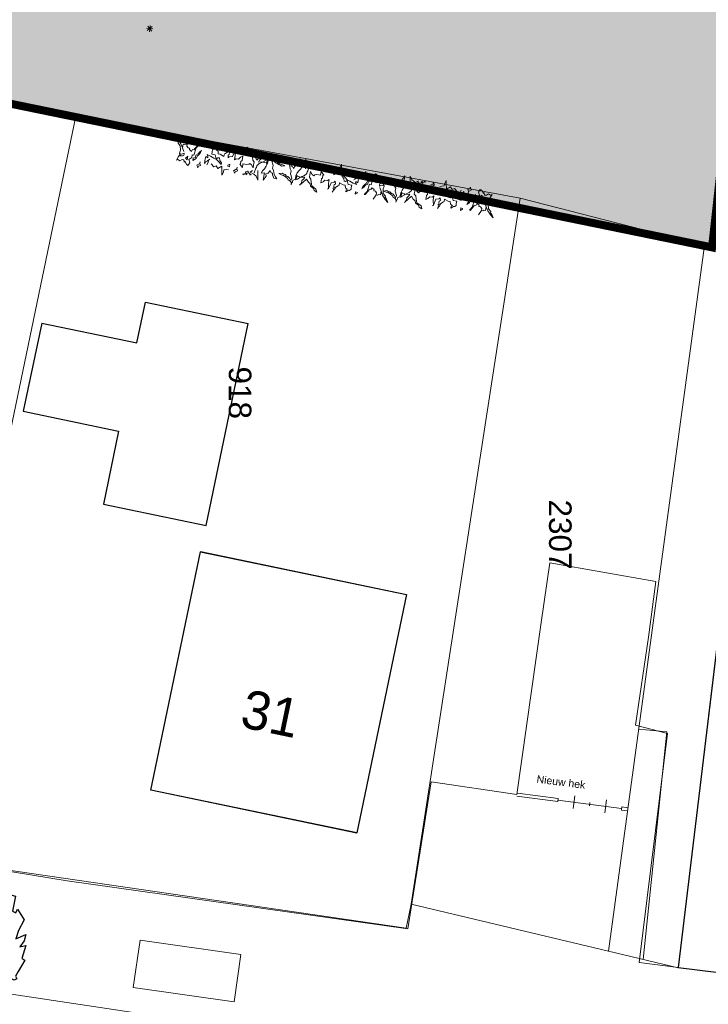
# Model space of a CAD drawing. Extents: x -1000932 to 2054797, y 285738 to 764020.
# Tile 93 of 256: x -211464 to -189995, y 469822 to 500538. Entities that reach past the tile are written whole.
import ezdxf

# ---------------------------------------------------------------- set-up
doc = ezdxf.new("R2010")
doc.units = 0
doc.header["$MEASUREMENT"] = 0
doc.linetypes.add('DASHDOT', pattern=[1, 0.5, -0.25, 0, -0.25])
doc.layers.get('0').update_dxf_attribs({"color": 1, "linetype": 'CONTINUOUS'})
for name, color, linetype in [('--schets pp', 1, 'CONTINUOUS'), ('-boom', 8, 'CONTINUOUS'), ('31.', 7, 'CONTINUOUS'), ('A-0010--', 4, 'CONTINUOUS'), ('A-0900-TERREIN', 14, 'CONTINUOUS')]:
    doc.layers.add(name, color=color, linetype=linetype)
for name, color, linetype, lineweight in [('B01', 1, 'CONTINUOUS', 30), ('B02', 1, 'CONTINUOUS', 30), ('B14', 1, 'CONTINUOUS', 30), ('V00', 7, 'CONTINUOUS', 0), ('Z02', 7, 'CONTINUOUS', 0)]:
    doc.layers.add(name, color=color, linetype=linetype, lineweight=lineweight)
doc.styles.get("Standard").update_dxf_attribs({"font": 'romans.shx'})
doc.styles.add('Style-INTL_ISO_EQUAL', font='INTL_ISO_EQUAL.shx')

# ---------------------------------------------------------------- blocks, each defined once
blk = doc.blocks.new('boom')
at = {"layer": '31.', "color": 7, "linetype": 'Continuous'}
for points in [[(2252, -1106), (2174, -1256), (2210, -1343), (2134, -1385), (1982, -1306), (1886, -1256), (1704, -1162), (1724, -1227), (1831, -1282), (1731, -1475), (1810, -1584), (1849, -1510), (1958, -1566), (2000, -1669), (1928, -1809), (1853, -1770), (1769, -1930), (1516, -2125), (1455, -2242), (1326, -2176), (1036, -2338), (950, -2502), (853, -2352), (667, -2590), (646, -2521), (706, -2406), (860, -2260), (686, -2098), (595, -2253), (372, -2314), (359, -2471), (230, -2404), (44, -2552), (-1, -2709), (-40, -2785), (-597, -2495), (-564, -2431), (-457, -2486), (-449, -2341), (-589, -2322), (-691, -2147), (-1147, -1978), (-1138, -2064), (-977, -2148), (-1064, -2211), (-947, -2272), (-1056, -2379), (-1206, -2301), (-1268, -2419), (-1454, -2198), (-1493, -2035), (-1602, -1968), (-1524, -1910), (-1684, -1827), (-1691, -1726), (-1560, -1794), (-1766, -1521), (-1716, -1425), (-2016, -1269), (-2204, -1239), (-2305, -1092), (-2275, -903), (-2143, -754), (-2228, -709), (-2266, -594), (-2513, -466), (-2348, 139), (-2243, 236), (-2169, 116), (-2080, 288), (-1914, 397), (-2159, 633), (-2173, 849), (-2048, 851), (-2137, 1136), (-1701, 908), (-1864, 1205), (-1716, 1286), (-1765, 1496), (-1667, 1683), (-1367, 1668), (-1156, 1699), (-1191, 1867), (-1412, 1860), (-1226, 2010), (-1212, 2193), (-1060, 2251), (-889, 2107), (-828, 2225), (-644, 2130), (-557, 2193), (-396, 2110), (-496, 2257), (-569, 2431), (-230, 2323), (-186, 2409), (-68, 2347), (6, 2228), (227, 2181), (306, 2072), (441, 2096), (417, 2398), (831, 2139), (923, 2159), (996, 2012), (1218, 2019), (1151, 1891), (1262, 1738), (1393, 1724), (1450, 1572), (1539, 1743), (1787, 1669), (1887, 1495), (1926, 1570), (2020, 1412)], [(2020, 1412), (1980, 1296), (2174, 1237), (2080, 768), (2177, 718), (2238, 836), (2438, 502), (2265, 170), (2180, -89), (2493, 49), (2438, -158), (2305, -345), (2498, -295), (2366, -703), (2463, -753), (2252, -1106)]]:
    blk.add_lwpolyline(points, dxfattribs=at)
blk.add_circle((0, 0), 235, dxfattribs=at)
blk = doc.blocks.new('bomen')
at = {"layer": '-boom', "linetype": 'Continuous'}
blk.add_blockref('boom', (55046, -156582), dxfattribs=at)
blk = doc.blocks.new('eigendomssituatie')
at = {"layer": '--schets pp', "linetype": 'Continuous', "transparency": 33554495}
h = blk.add_hatch(color=140, dxfattribs=at)
h.dxf.hatch_style = 1
h.paths.add_polyline_path([(9221, 16017), (-3884, 17237), (-5436, 504), (0, 0), (-2500, -26949), (-6847, -26546), (-6943, -27582), (-9442, -27350), (-9346, -26314), (-13692, -25911), (-13542, -23750), (-24868, -22700), (-35971, -21670), (-39085, -21481), (-35919, 15171), (-35449, 20057), (-40996, 20385), (-45060, -52868), (-5988, -60874), (-5392, -55500), (3604, -48873)])
at = {"layer": '--schets pp', "color": 140, "linetype": 'Continuous', "const_width": 250}
blk.add_lwpolyline([(9221, 16017), (-3884, 17237), (-5436, 504), (0, 0), (-2500, -26949), (-6847, -26546), (-6943, -27582), (-9442, -27350), (-9346, -26314), (-13692, -25911), (-13542, -23750), (-24868, -22700), (-35971, -21670), (-39085, -21481), (-35919, 15171), (-35449, 20057), (-40996, 20385), (-45060, -52868), (-5988, -60874), (-5392, -55500), (3604, -48873)], close=True, dxfattribs=at)

msp = doc.modelspace()

# ---------------------------------------------------------------- linework, layer by layer
at = {"color": 7, "linetype": 'Continuous', "lineweight": 13}
for points in [[(-207417.664, 500161.796), (-207399.187, 500360.921)], [(-207507.824, 500270.702), (-207308.679, 500252.234)], [(-207485.363, 500197.484), (-207331.492, 500325.234)], [(-207344.55, 500184.421), (-207472.296, 500338.296)]]:
    msp.add_lwpolyline(points, dxfattribs=at)
at = {"layer": 'A-0010--', "color": 14, "linetype": 'DASHDOT', "lineweight": 13}
msp.add_lwpolyline([(-190111.656, 493495.155), (-189877.726, 493435.155)], dxfattribs=at)
at = {"layer": 'A-0900-TERREIN', "color": 14, "linetype": 'Continuous', "lineweight": 13}
for points in [[(-198472, 591361.78), (-219309, 583958.78, 0.325245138), (-226411.998, 574135.78), (-227112, 560602.78), (-227915, 559083.78), (-228047, 555824.78), (-227550, 554612.78), (-228049, 546438.78), (-228049, 546438.78), (-228546, 540316.78), (-228546, 540316.78), (-229103.887, 531197.927), (-224111.264, 530926.426), (-225197.268, 510955.933), (-230189.892, 511227.434), (-231608, 487040.78), (-231985, 477392.78), (-214527, 474405.78), (-199419, 472192.78), (-199255.679, 472942.78), (-193108.64, 471481.093), (-190938.609, 470963.905)], [(-198472, 591361.78), (-219309, 583958.78, 0.325245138), (-226411.998, 574135.78), (-227112, 560602.78), (-227369.595, 557017.708), (-227550, 554612.78), (-227550, 554612.78), (-228049, 546438.78), (-228367.786, 543593.936), (-228472.4, 541670.195), (-228546, 540316.78), (-229028, 532296.78), (-229087.803, 531197.052), (-230350.911, 508265.25), (-230508, 505842.78), (-231608, 487040.78), (-231985, 477392.78), (-214527, 474405.78), (-199419, 472192.78), (-199255.679, 472942.78), (-193108.64, 471481.093), (-190938.609, 470963.905)]]:
    msp.add_lwpolyline(points, format="xyb", dxfattribs=at)
at = {"layer": 'A-0900-TERREIN', "color": 7, "linetype": 'Continuous', "lineweight": 13}
for points in [[(-206217.621, 495988.827), (-206161.308, 496073.968), (-206186.816, 496172.968), (-206101.609, 496242.812), (-206087.949, 496324.78), (-206031.726, 496315.405), (-205957.328, 496539.562), (-205862.734, 496634.28), (-205893.378, 496639.374), (-205952.199, 496570.218), (-206009.468, 496511.484), (-206015.457, 496475.718), (-206071.683, 496485.109), (-206102.394, 496427.015), (-206171.515, 496485.999), (-206164.711, 496526.921), (-206215.796, 496535.421), (-206249.027, 496588.265), (-206238.722, 496649.734), (-206142.437, 496786.03), (-206238.722, 496649.734), (-206279.621, 496656.577), (-206313.945, 496641.14), (-206370.168, 496650.53), (-206388.906, 496538.046), (-206350.668, 496421.187), (-206388.906, 496538.046), (-206436.586, 496661.593), (-206515.089, 496790.452), (-206599.359, 496883.499), (-206558.531, 496781.952), (-206521.089, 496723.187), (-206527.039, 496687.374), (-206457.043, 496601.968), (-206448.589, 496463.78), (-206483.578, 496375.093), (-206472.519, 496320.687), (-206446.078, 496353.046), (-206405.175, 496346.218), (-206336.843, 496376.827), (-206341.117, 496351.28), (-206347.921, 496310.374), (-206389.05, 496285.546), (-206445.265, 496294.937), (-206472.519, 496320.687), (-206512.562, 496269.39), (-206579.23, 496154.437), (-206528.769, 496172.265), (-206466.613, 496135.64), (-206401.859, 496177.374), (-206345.464, 496167.968), (-206336.992, 496092.812), (-206311.363, 496120.218), (-206263.726, 496028.03), (-206217.621, 495988.827)], [(-206060.777, 496141.452), (-205965.144, 496209.53), (-205925.043, 496292.312), (-205877.332, 496326.39), (-205824.461, 496391.28), (-205792.765, 496454.296), (-205847.488, 496410.905), (-205904.578, 496351.952), (-205974.461, 496311.093), (-205986.398, 496239.515), (-206058.171, 496219.812), (-206060.777, 496141.452)], [(-204150.128, 495763.843), (-204105.757, 495903.702), (-204080.011, 495930.905), (-204071.472, 495982.03), (-203997.328, 496048.64), (-203862.527, 496099.687), (-204016.046, 496093.78), (-203985.39, 496151.734), (-203918.859, 496203.812), (-203905.242, 496285.624), (-203847.058, 496349.624), (-203964.015, 496248.14), (-204068.164, 496160.28), (-204120.925, 496253.312), (-204174.601, 496309.562), (-204183.921, 496379.405), (-204277.769, 496447.78), (-204299.07, 496509.155), (-204384.375, 496565.39), (-204358.699, 496466.562), (-204232.66, 496371.78), (-204210.386, 496252.499), (-204200.203, 496156.046), (-204156.773, 496101.515), (-204172.16, 496009.343), (-204177.289, 495978.687), (-204187.496, 495917.312), (-204240.308, 496010.202), (-204290.718, 496055.577), (-204321.41, 496028.999), (-204386.16, 496018.796), (-204503.91, 496038.468), (-204521.785, 495931.093), (-204600.164, 496028.265), (-204576.316, 496045.312), (-204564.324, 496117.015), (-204532.804, 496148.546), (-204511.429, 496276.468), (-204579.636, 496245.671), (-204636.894, 496186.921), (-204718.699, 496200.593), (-204766.406, 496166.53), (-204744.152, 496299.546), (-204750.293, 496452.952), (-204715.164, 496473.546), (-204750.293, 496452.952), (-204827.851, 496271.327), (-204930.105, 496256.89), (-204961.785, 496225.39), (-204968.566, 496310.577), (-204928.543, 496330.359), (-204918.281, 496391.687), (-204936.992, 496436.812), (-204895.98, 496429.999), (-204904.617, 496505.187), (-204868.613, 496562.171), (-204904.617, 496505.187), (-204938.707, 496489.655), (-204971.957, 496416.405), (-205043.515, 496365.296), (-205082.738, 496350.655), (-205095.543, 496273.999), (-205210.695, 496340.484), (-205272.039, 496350.749), (-205278.988, 496436.155), (-205341.148, 496472.78), (-205300.242, 496497.468), (-205290.851, 496553.687), (-205372.652, 496504.312), (-205408.421, 496510.265), (-205451.226, 496475.405), (-205460.625, 496419.202), (-205473.425, 496342.327), (-205365.937, 496324.405), (-205334.441, 496198.109), (-205281.441, 496231.468), (-205235.429, 496223.78), (-205227.824, 496143.53), (-205176.742, 496071.968), (-205185.269, 496020.859), (-205270.457, 496108.655), (-205327.648, 496175.968), (-205409.437, 496221.155), (-205515.195, 496281.015), (-205617.445, 496329.624), (-205594.406, 496278.468), (-205602.128, 496232.296), (-205663.593, 496274.249), (-205676.449, 496197.437), (-205686.656, 496136.062), (-205701.222, 496049.03), (-205666.035, 496101.093), (-205607.273, 496138.593), (-205536.523, 496184.562), (-205576.05, 496158.905), (-205588.691, 496082.937), (-205624.39, 496004.687)], [(-205595.199, 496555.749), (-205582.398, 496632.405), (-205645.421, 496600.874), (-205649.691, 496575.327), (-205595.199, 496555.749)], [(-206240.675, 496166.218), (-206231.277, 496222.437), (-206221.882, 496278.859), (-206253.445, 496247.171), (-206295.156, 496217.327), (-206278.168, 496193.515), (-206240.675, 496166.218)], [(-205905, 495918.234), (-205897.007, 495966.249), (-205824.589, 495990.921), (-205845.843, 496052.452), (-205837.316, 496103.562), (-205845.843, 496052.452), (-205946.031, 495995.609), (-205914.101, 495934.265), (-205917.007, 495917.046)], [(-203586.761, 496303.952), (-203592.906, 496273.484), (-203556.468, 496218.39), (-203495.457, 496179.593), (-203472.148, 496137.843), (-203400.156, 496075.718), (-203348.203, 496044.015), (-203307.593, 496035.812), (-203202.066, 495982.515), (-203304.753, 495971.609), (-203355.449, 496008.28), (-203396.281, 496016.546), (-203444.91, 496063.593), (-203485.57, 496071.827), (-203541.453, 496136.046), (-203570.785, 496200.093), (-203605.441, 496133.124), (-203565.175, 495992.64), (-203583.664, 495901.171), (-203549.144, 495835.859), (-203533.211, 495705.593), (-203484.632, 495632.312), (-203442.941, 495576.265), (-203473.543, 495582.452), (-203539.558, 495595.859), (-203577.968, 495693.484), (-203586.925, 495753.64), (-203622.617, 495760.859), (-203656.058, 495831.046), (-203715.164, 495747.859), (-203735.472, 495751.968), (-203788.586, 495725.562), (-203775.375, 495659.437), (-203876.523, 495526.374), (-203850.726, 495653.515), (-203828.14, 495765.249), (-203931.855, 495749.265), (-203895.066, 495826.546), (-203829.843, 495887.405), (-203776.781, 495966.734), (-203732.89, 496052.999), (-203715.339, 496139.499), (-203709.195, 496169.984), (-203715.339, 496139.499), (-203745.878, 496145.671), (-203768.546, 496033.749), (-203761.332, 496069.343), (-203847.675, 496086.78), (-203840.464, 496122.374), (-203780.418, 496157.952), (-203728.527, 496179.187), (-203709.195, 496169.984), (-203640.894, 496193.155), (-203631.617, 496238.843), (-203586.761, 496303.952), (-203580.574, 496334.484)], [(-202998.609, 495418.359), (-202992.464, 495448.843), (-203028.902, 495503.937), (-203089.914, 495542.718), (-203113.222, 495584.468), (-203185.214, 495646.609), (-203237.168, 495678.312), (-203277.777, 495686.499), (-203383.304, 495739.796), (-203280.617, 495750.718), (-203229.921, 495714.046), (-203189.089, 495705.765), (-203140.461, 495658.718), (-203099.8, 495650.484), (-203043.918, 495586.28), (-203014.586, 495522.218), (-202979.929, 495589.202), (-203020.195, 495729.687), (-203001.707, 495821.155), (-203036.226, 495886.452), (-203052.16, 496016.734), (-203100.738, 496089.999), (-203142.429, 496146.062), (-203111.828, 496139.859), (-203045.812, 496126.468), (-203007.402, 496028.827), (-202998.445, 495968.671), (-202962.753, 495961.468), (-202929.312, 495891.28), (-202870.207, 495974.468), (-202849.898, 495970.343), (-202796.785, 495996.765), (-202809.996, 496062.89), (-202708.847, 496195.937), (-202734.644, 496068.812), (-202757.23, 495957.077), (-202653.515, 495973.046), (-202690.304, 495895.78), (-202755.527, 495834.905), (-202808.589, 495755.577), (-202852.48, 495669.312), (-202870.031, 495582.827), (-202876.175, 495552.343), (-202870.031, 495582.827), (-202839.492, 495576.655), (-202816.824, 495688.562), (-202824.039, 495652.968), (-202737.695, 495635.546), (-202744.906, 495599.952), (-202804.953, 495564.359), (-202856.843, 495543.14), (-202876.175, 495552.343), (-202944.476, 495529.171), (-202953.753, 495483.468), (-202998.609, 495418.359), (-203004.796, 495387.843)], [(-202550.39, 495890.218), (-202544.41, 496188.874), (-202498.375, 496070.296), (-202417.265, 496008.484), (-202306.324, 495943.499), (-202376.691, 495892.077)], [(-204958.687, 495871.499), (-205096.859, 495852.515), (-205110.628, 495777.765), (-205157.261, 495690.359), (-205158.988, 495776.171), (-205164.949, 495965.796), (-205286.062, 495893.296), (-205341.324, 495980.78), (-205414.671, 495945.155), (-205493.804, 496042.89)], [(-204924.89, 495951.843), (-204912.089, 496028.499), (-204975.113, 495996.968), (-204979.382, 495971.421), (-204924.89, 495951.843)], [(-204753.855, 495747.655), (-204745.863, 495795.671), (-204673.453, 495820.359), (-204694.699, 495881.874), (-204686.168, 495932.984), (-204694.699, 495881.874), (-204794.882, 495825.03), (-204762.957, 495763.687), (-204765.863, 495746.468)], [(-204290.793, 495685.14), (-204286.89, 495708.53), (-204246.152, 495701.749), (-204344.242, 495775.874), (-204338.257, 495811.843), (-204363.832, 495816.124), (-204418.332, 495804.187), (-204425.179, 495763.124), (-204380.293, 495748.999), (-204386.98, 495727.687), (-204415.078, 495697.593), (-204386.015, 495714.562), (-204369.863, 495747.234), (-204418.39, 495740.984), (-204418.39, 495740.984), (-204418.39, 495740.984), (-204418.39, 495740.984), (-204418.39, 495740.984), (-204467.82, 495728.234), (-204470.296, 495703.093), (-204509.695, 495729.952), (-204512, 495707.312)], [(-204034.98, 495832.109), (-204040.961, 495533.437), (-204086.996, 495652.015), (-204168.105, 495713.843), (-204279.046, 495778.812), (-204208.679, 495830.234)], [(-202435.242, 495958.484), (-202479.613, 495818.609), (-202505.359, 495791.405), (-202513.898, 495740.296), (-202588.043, 495673.687), (-202722.843, 495622.64), (-202569.324, 495628.546), (-202599.98, 495570.593), (-202666.511, 495518.499), (-202680.128, 495436.702), (-202738.312, 495372.702), (-202621.355, 495474.187), (-202517.207, 495562.046), (-202464.445, 495468.999), (-202410.769, 495412.749), (-202401.449, 495342.905), (-202307.601, 495274.53), (-202286.3, 495213.171), (-202200.996, 495156.921), (-202226.671, 495255.765), (-202352.711, 495350.53), (-202374.984, 495469.827), (-202385.168, 495566.28), (-202428.597, 495620.796), (-202413.211, 495712.984), (-202408.082, 495743.64), (-202397.875, 495804.999), (-202345.062, 495712.109), (-202294.652, 495666.734), (-202263.961, 495693.327), (-202199.211, 495703.53), (-202081.461, 495683.859), (-202063.586, 495791.218), (-201985.207, 495694.062), (-202009.054, 495677.015), (-202021.046, 495605.296), (-202052.566, 495573.78), (-202073.941, 495445.859), (-202005.734, 495476.655), (-201948.476, 495535.39), (-201866.671, 495521.718), (-201818.964, 495555.796), (-201841.218, 495422.765), (-201835.078, 495269.359), (-201870.207, 495248.765), (-201835.078, 495269.359), (-201757.519, 495450.999), (-201655.265, 495465.437), (-201623.586, 495496.937), (-201616.804, 495411.749), (-201656.828, 495391.952), (-201667.089, 495330.64), (-201648.378, 495285.499), (-201689.39, 495292.312), (-201680.753, 495217.14), (-201716.757, 495160.14), (-201680.753, 495217.14), (-201646.664, 495232.655), (-201613.414, 495305.905), (-201541.855, 495357.015), (-201502.632, 495371.655), (-201489.828, 495448.312), (-201374.675, 495381.827), (-201313.332, 495371.577), (-201306.382, 495286.155), (-201244.222, 495249.53), (-201285.128, 495224.843), (-201294.519, 495168.624), (-201212.718, 495218.015), (-201176.949, 495212.062), (-201134.144, 495246.921), (-201124.746, 495303.124), (-201111.945, 495379.999), (-201219.433, 495397.921), (-201250.929, 495524.218), (-201303.929, 495490.843), (-201349.941, 495498.53), (-201357.546, 495578.78), (-201408.628, 495650.343), (-201400.101, 495701.452), (-201314.914, 495613.671), (-201257.722, 495546.359), (-201175.933, 495501.171), (-201070.175, 495441.312), (-200967.925, 495392.702), (-200990.964, 495443.859), (-200983.242, 495490.015), (-200921.777, 495448.062), (-200908.921, 495524.89), (-200898.714, 495586.249), (-200884.148, 495673.28), (-200919.336, 495621.218), (-200978.097, 495583.718), (-201048.847, 495537.765), (-201009.32, 495563.421), (-200996.679, 495639.39), (-200960.98, 495717.624)], [(-202294.578, 496037.187), (-202298.48, 496013.78), (-202339.218, 496020.577), (-202241.128, 495946.452), (-202247.113, 495910.468), (-202221.539, 495906.187), (-202167.039, 495918.124), (-202160.191, 495959.187), (-202205.078, 495973.312), (-202198.39, 495994.624), (-202170.293, 496024.734), (-202199.355, 496007.765), (-202215.507, 495975.093), (-202166.98, 495981.327), (-202166.98, 495981.327), (-202166.98, 495981.327), (-202166.98, 495981.327), (-202166.98, 495981.327), (-202117.55, 495994.077), (-202115.074, 496019.234), (-202075.675, 495992.359), (-202073.371, 496015.015)], [(-201831.515, 495974.671), (-201839.507, 495926.655), (-201911.918, 495901.952), (-201890.671, 495840.452), (-201899.203, 495789.343), (-201890.671, 495840.452), (-201790.488, 495897.296), (-201822.414, 495958.64), (-201819.507, 495975.859)], [(-201660.48, 495770.484), (-201673.281, 495693.827), (-201610.257, 495725.343), (-201605.988, 495750.89), (-201660.48, 495770.484)], [(-201626.683, 495850.827), (-201488.511, 495869.796), (-201474.742, 495944.562), (-201428.109, 496031.952), (-201426.382, 495946.14), (-201420.421, 495756.53), (-201299.308, 495829.015), (-201244.046, 495741.546), (-201170.699, 495777.171), (-201091.566, 495679.421)], [(-200680.371, 495804.093), (-200688.363, 495756.077), (-200760.781, 495731.39), (-200739.527, 495669.874), (-200748.054, 495618.765), (-200739.527, 495669.874), (-200639.339, 495726.718), (-200671.269, 495788.062), (-200668.363, 495805.28)], [(-200524.593, 495580.874), (-200620.226, 495512.78), (-200660.328, 495429.999), (-200708.039, 495395.937), (-200760.91, 495331.03), (-200792.605, 495268.03), (-200737.882, 495311.405), (-200680.793, 495370.374), (-200610.91, 495411.234), (-200598.972, 495482.796), (-200527.199, 495502.515), (-200524.593, 495580.874)], [(-200367.75, 495733.499), (-200424.062, 495648.359), (-200398.554, 495549.359), (-200483.761, 495479.515), (-200497.421, 495397.53), (-200553.644, 495406.921), (-200628.043, 495182.765), (-200722.636, 495088.03), (-200691.992, 495082.937), (-200633.171, 495152.109), (-200575.902, 495210.827), (-200569.914, 495246.593), (-200513.687, 495237.218), (-200482.976, 495295.312), (-200413.855, 495236.312), (-200420.66, 495195.405), (-200369.574, 495186.89), (-200336.343, 495134.062), (-200346.648, 495072.593), (-200442.933, 494936.28), (-200346.648, 495072.593), (-200305.75, 495065.749), (-200271.425, 495081.171), (-200215.203, 495071.796), (-200196.464, 495184.265), (-200234.703, 495301.124), (-200196.464, 495184.265), (-200148.785, 495060.718), (-200070.281, 494931.859), (-199986.011, 494838.827), (-200026.839, 494940.374), (-200064.281, 494999.14), (-200058.332, 495034.937), (-200128.328, 495120.359), (-200136.781, 495258.546), (-200101.793, 495347.234), (-200112.851, 495401.624), (-200139.293, 495369.265), (-200180.195, 495376.109), (-200248.527, 495345.484), (-200244.253, 495371.03), (-200237.449, 495411.952), (-200196.32, 495436.765), (-200140.105, 495427.374), (-200112.851, 495401.624), (-200072.808, 495452.937), (-200006.14, 495567.89), (-200056.601, 495550.046), (-200118.757, 495586.671), (-200183.511, 495544.952), (-200239.906, 495554.359), (-200248.378, 495629.499), (-200274.007, 495602.109), (-200321.644, 495694.28), (-200367.75, 495733.499)], [(-200344.695, 495556.109), (-200354.093, 495499.874), (-200363.488, 495443.468), (-200331.925, 495475.14), (-200290.214, 495504.984), (-200307.203, 495528.796), (-200344.695, 495556.109)], [(-199726.75, 494878.89), (-199721.195, 494909.468), (-199758.695, 494963.859), (-199820.445, 495001.452), (-199844.558, 495042.734), (-199917.742, 495103.468), (-199970.296, 495134.155), (-200011.058, 495141.577), (-200117.597, 495192.812), (-200015.144, 495205.718), (-199963.746, 495170.03), (-199922.761, 495162.546), (-199873.234, 495116.452), (-199832.421, 495108.999), (-199775.304, 495045.89), (-199744.738, 494982.421), (-199711.386, 495050.046), (-199754.363, 495189.734), (-199737.648, 495281.53), (-199773.425, 495346.171), (-199791.882, 495476.109), (-199841.871, 495548.421), (-199884.64, 495603.655), (-199853.925, 495598.062), (-199787.664, 495585.937), (-199747.367, 495489.077), (-199737.246, 495429.093), (-199701.425, 495422.577), (-199666.628, 495353.046), (-199609.144, 495437.359), (-199588.761, 495433.655), (-199536.168, 495461.093), (-199550.66, 495526.937), (-199452.109, 495661.921), (-199475.437, 495534.327), (-199495.851, 495422.171), (-199392.468, 495440.155), (-199427.753, 495362.187), (-199491.785, 495300.062), (-199543.296, 495219.718), (-199585.511, 495132.624), (-199601.378, 495045.796), (-199606.933, 495015.218), (-199601.378, 495045.796), (-199570.73, 495040.218), (-199550.234, 495152.562), (-199556.757, 495116.843), (-199470.089, 495101.077), (-199476.613, 495065.359), (-199535.957, 495028.609), (-199587.425, 495006.39), (-199606.933, 495015.218), (-199674.773, 494990.718), (-199683.164, 494944.843), (-199726.75, 494878.89), (-199732.347, 494848.249)], [(-199287.753, 495359.327), (-199287.562, 495658.046), (-199239.238, 495540.39), (-199156.949, 495480.155), (-199044.765, 495417.343), (-199114.128, 495364.562)], [(-199034.839, 495511.234), (-199038.289, 495487.765), (-199079.148, 495493.765), (-198979.64, 495421.546), (-198984.925, 495385.468), (-198959.277, 495381.687), (-198905.019, 495394.671), (-198898.968, 495435.859), (-198944.121, 495449.109), (-198937.843, 495470.546), (-198910.336, 495501.187), (-198939.062, 495483.655), (-198954.582, 495450.671), (-198906.183, 495457.859), (-198906.183, 495457.859), (-198906.183, 495457.859), (-198906.183, 495457.859), (-198906.183, 495457.859), (-198857.007, 495471.562), (-198855.019, 495496.749), (-198815.109, 495470.655), (-198813.246, 495493.343)], [(-198570.652, 495457.702), (-198577.714, 495409.53), (-198649.628, 495383.437), (-198627.199, 495322.359), (-198634.738, 495271.093), (-198627.199, 495322.359), (-198528.132, 495381.124), (-198561.242, 495441.843), (-198558.671, 495459.109)], [(-198363.461, 495337.843), (-198225.679, 495359.484), (-198213.363, 495434.499), (-198168.433, 495522.78), (-198165.043, 495437.03), (-198155.41, 495247.562), (-198035.722, 495322.39), (-197978.777, 495235.999), (-197906.132, 495273.03), (-197825.125, 495176.843)], [(-200990.171, 495166.577), (-201002.972, 495089.921), (-200939.949, 495121.437), (-200935.679, 495146.984), (-200990.171, 495166.577)], [(-199173.953, 495429.812), (-199215.605, 495289.109), (-199240.82, 495261.421), (-199248.367, 495210.155), (-199321.207, 495142.109), (-199454.992, 495088.468), (-199301.617, 495097.343), (-199331.144, 495038.812), (-199396.652, 494985.437), (-199408.683, 494903.39), (-199465.617, 494838.28), (-199350.648, 494941.999), (-199248.222, 495031.874), (-199193.664, 494939.859), (-199138.91, 494884.655), (-199128.238, 494815.015), (-199033.086, 494748.468), (-199010.601, 494687.53), (-198924.222, 494632.952), (-198951.804, 494731.265), (-199079.656, 494823.577), (-199104.238, 494942.421), (-199116.289, 495038.655), (-199160.765, 495092.327), (-199147.171, 495184.78), (-199142.636, 495215.53), (-199133.617, 495277.093), (-199079.015, 495185.249), (-199027.738, 495140.843), (-198997.566, 495168.03), (-198933.023, 495179.484), (-198814.918, 495162.093), (-198799.125, 495269.78), (-198718.878, 495174.155), (-198742.39, 495156.655), (-198752.992, 495084.734), (-198783.894, 495052.593), (-198802.789, 494924.28), (-198735.191, 494956.405), (-198679.078, 495016.234), (-198597.027, 495004.155), (-198549.988, 495039.14), (-198569.66, 494905.718), (-198560.55, 494752.452), (-198595.273, 494731.187), (-198560.55, 494752.452), (-198486.523, 494935.562), (-198384.57, 494951.968), (-198353.503, 494984.077), (-198345.074, 494899.046), (-198384.711, 494878.468), (-198393.781, 494816.968), (-198374.199, 494772.202), (-198415.336, 494778.218), (-198405.242, 494703.234), (-198440.132, 494645.546), (-198405.242, 494703.234), (-198371.461, 494719.405), (-198339.636, 494793.28), (-198269.082, 494845.78), (-198230.152, 494861.171), (-198218.832, 494938.062), (-198102.414, 494873.827), (-198040.882, 494864.765), (-198032.277, 494779.499), (-197969.421, 494744.077), (-198009.839, 494718.609), (-198018.14, 494662.218), (-197937.316, 494713.171), (-197901.433, 494707.905), (-197859.312, 494743.593), (-197851.003, 494799.968), (-197839.695, 494877.077), (-197947.511, 494892.921), (-197981.449, 495018.577), (-198033.793, 494984.187), (-198079.945, 494990.984), (-198089.101, 495071.062), (-198141.562, 495141.624), (-198134.023, 495192.89), (-198047.152, 495106.765), (-197988.671, 495040.577), (-197906.019, 494996.984), (-197799.125, 494939.187), (-197695.949, 494892.562), (-197719.976, 494943.265), (-197713.148, 494989.562), (-197650.882, 494948.812), (-197639.519, 495025.874), (-197630.5, 495087.421), (-197617.625, 495174.718), (-197651.796, 495121.984), (-197709.82, 495083.359), (-197779.668, 495036.03), (-197740.644, 495062.452), (-197729.48, 495138.655), (-197695.3, 495217.562)], [(-198395.695, 495256.859), (-198407.007, 495179.968), (-198344.605, 495212.702), (-198340.832, 495238.327), (-198395.695, 495256.859)], [(-197416.418, 495309.452), (-197423.476, 495261.296), (-197495.406, 495235.202), (-197472.961, 495174.109), (-197480.5, 495122.843), (-197472.961, 495174.109), (-197373.898, 495232.89), (-197407.007, 495293.593), (-197404.433, 495310.874)], [(-197102.488, 495244.937), (-197157.14, 495158.702), (-197129.722, 495060.218), (-197213.558, 494988.749), (-197225.628, 494906.515), (-197282.023, 494914.812), (-197352.062, 494689.249), (-197444.804, 494592.702), (-197414.07, 494588.218), (-197356.597, 494658.499), (-197300.476, 494718.327), (-197295.179, 494754.202), (-197238.785, 494745.905), (-197209.203, 494804.593), (-197138.953, 494746.937), (-197144.964, 494705.905), (-197093.722, 494698.39), (-197059.476, 494646.202), (-197068.589, 494584.546), (-197162.214, 494446.405), (-197068.589, 494584.546), (-197027.562, 494578.499), (-196993.546, 494594.593), (-196937.148, 494586.296), (-196920.593, 494699.124), (-196961.093, 494815.218), (-196920.593, 494699.124), (-196870.531, 494576.53), (-196789.546, 494449.202), (-196703.488, 494357.812), (-196746.277, 494458.546), (-196784.851, 494516.577), (-196779.597, 494552.499), (-196851.234, 494636.546), (-196862.363, 494774.53), (-196829.097, 494863.89), (-196841.211, 494918.062), (-196867.019, 494885.187), (-196908.046, 494891.234), (-196975.769, 494859.296), (-196971.996, 494884.921), (-196965.984, 494925.968), (-196925.343, 494951.577), (-196868.957, 494943.28), (-196841.211, 494918.062), (-196802.168, 494970.124), (-196737.742, 495086.359), (-196787.843, 495067.546), (-196850.699, 495102.952), (-196914.632, 495059.984), (-196971.199, 495068.296), (-196981.125, 495143.265), (-197006.218, 495115.374), (-197055.632, 495206.609), (-197102.488, 495244.937)], [(-197256.347, 495089.296), (-197350.64, 495019.359), (-197389.132, 494935.827), (-197436.171, 494900.827), (-197487.781, 494834.921), (-197518.246, 494771.312), (-197464.375, 494815.749), (-197408.437, 494875.796), (-197339.359, 494918.015), (-197328.808, 494989.796), (-197257.433, 495010.89), (-197256.347, 495089.296)], [(-197076.003, 495068.015), (-197084.312, 495011.609), (-197092.609, 494955.03), (-197061.668, 494987.312), (-197020.539, 495017.968), (-197037.988, 495041.452), (-197076.003, 495068.015)], [(-197713.812, 494666.062), (-197725.125, 494589.155), (-197662.722, 494621.905), (-197658.949, 494647.53), (-197713.812, 494666.062)]]:
    msp.add_lwpolyline(points, dxfattribs=at)
at = {"layer": 'A-0900-TERREIN', "color": 8, "linetype": 'Continuous', "lineweight": 13}
for points in [[(-199405.656, 482607.234), (-200954.742, 475165.546), (-207370.711, 476501.905), (-205822.656, 483943.765)], [(-183239.718, 470025.609), (-181872.679, 481246.749), (-189581.734, 482186.093), (-190938.609, 470963.921)]]:
    msp.add_lwpolyline(points, close=True, dxfattribs=at)
at = {"layer": 'A-0900-TERREIN', "color": 14, "linetype": 'Continuous', "lineweight": 13}
for points in [[(-192023.625, 471222.499), (-191290, 478317.78), (-192165.574, 478408.312)], [(-195944.777, 476412.624), (-194675.164, 476244.421)], [(-195960, 476313.78), (-194688.293, 476145.312)], [(-194675.16, 476244.452), (-194688.293, 476145.312)], [(-194681.726, 476194.874), (-192699.05, 475932.249)], [(-194212.324, 475930.952), (-194159.796, 476327.484)], [(-193696.957, 476013.999), (-193683.824, 476113.124)], [(-193220.98, 475799.64), (-193168.461, 476196.171)], [(-192705.621, 475882.655), (-192511.617, 475856.952)], [(-192705.617, 475882.671), (-192692.484, 475981.812)], [(-192692.492, 475981.765), (-192496.394, 475955.78)]]:
    msp.add_lwpolyline(points, dxfattribs=at)
at = {"layer": 'B01', "flags": 128}
for points in [[(-205822.734, 483941.921), (-199405.734, 482605.921), (-200954.734, 475166.921), (-207370.734, 476502.921), (-205822.734, 483941.921)], [(-183239.734, 470028.921), (-181872.734, 481245.921), (-189581.734, 482184.921), (-190938.734, 470966.921)], [(-190938.734, 470966.921), (-183239.734, 470028.921)]]:
    msp.add_lwpolyline(points, dxfattribs=at)
at = {"layer": 'B02', "flags": 128}
msp.add_lwpolyline([(-210778.734, 491071.921), (-211351.734, 488323.921), (-208379.734, 487704.921), (-208854.734, 485422.921), (-205652.734, 484755.921), (-204340.734, 491057.921)], dxfattribs=at)
at = {"layer": 'B14', "flags": 128}
msp.add_lwpolyline([(-210778.734, 491071.921), (-207807.734, 490453.921), (-207542.734, 491724.921), (-204340.734, 491057.921)], dxfattribs=at)
at = {"layer": 'V00', "flags": 128}
for points in [[(-221840.773, 499763.374), (-209709.679, 497523.702)], [(-214231.703, 475813.734), (-209709.679, 497523.702)], [(-199255.679, 472942.765), (-195863.757, 494965.624)], [(-195863.757, 494965.624), (-190111.656, 493495.155)], [(-193108.64, 471481.093), (-190111.656, 493495.155)], [(-191860.734, 481278.921), (-191628.734, 483009.921), (-194932.734, 483594.921), (-195200.734, 481728.921)], [(-226540.734, 476413.921), (-225049.734, 476141.921), (-209980.734, 473678.921), (-199360.734, 472178.921), (-198630.734, 476758.921), (-195960.734, 476368.921), (-195200.734, 481728.921)], [(-190938.734, 470966.921), (-192150.734, 471128.921), (-191270.734, 478268.921), (-192260.734, 478528.921), (-191860.734, 481278.921)], [(-207711.734, 471827.921), (-204567.734, 471375.921), (-204779.734, 469895.921), (-207924.734, 470347.921), (-207711.734, 471827.921)], [(-183729.734, 466103.921), (-197750.734, 468033.921), (-215601.734, 470724.921), (-215971.734, 470726.921), (-217318.734, 469980.921), (-217666.734, 469969.921), (-226936.734, 471716.921)]]:
    msp.add_lwpolyline(points, dxfattribs=at)
at = {"layer": 'V00', "color": 7, "flags": 128}
msp.add_lwpolyline([(-209709.679, 497523.702), (-195863.757, 494965.624)], dxfattribs=at)

# ---------------------------------------------------------------- block references
at = {"layer": '--schets pp', "linetype": 'Continuous'}
for name, p in [('bomen', (-268811.487, 628537.48)), ('eigendomssituatie', (-183889.995, 554308.852))]:
    msp.add_blockref(name, p, dxfattribs=at)

# ---------------------------------------------------------------- texts
at = {"layer": 'A-0010--', "color": 7, "linetype": 'Continuous', "char_height": 702, "attachment_point": 7, "rotation": 270, "line_spacing_factor": 0.933333}
for s, insert in [('{\\fArial|b0|i0|c12|p0;918}', (-204953.57, 489716.718)), ('{\\fArial|b0|i0|c12|p0;2307}', (-194969.57, 485567.718))]:
    msp.add_mtext(s, dxfattribs=dict(at, insert=insert))
at = {"layer": 'A-0010--', "color": 12, "linetype": 'Continuous', "insert": (-204632.742, 478485.593), "char_height": 4.07831, "attachment_point": 7, "rotation": 348.2281786}
msp.add_mtext('{\\fArial|b0|i0|c12|p0;31}', dxfattribs=at)
at = {"layer": 'A-0010--', "color": 7, "linetype": 'Continuous', "insert": (-191912.257, 475386.39), "char_height": 3.85352, "attachment_point": 7}
msp.add_mtext('{\\fArial|b0|i0|c12|p0;25 m}', dxfattribs=at)
at = {"layer": 'A-0900-TERREIN', "color": 7, "linetype": 'Continuous', "insert": (-195359, 476732.898), "char_height": 234, "attachment_point": 7, "rotation": 352.8606417, "line_spacing_factor": 0.933333}
msp.add_mtext('{\\fArial|b0|i0|c12|p0;Nieuw hek}', dxfattribs=at)
at = {"layer": 'Z02', "style": 'Style-INTL_ISO_EQUAL'}
msp.add_text('31', height=1200, rotation=348.229374, dxfattribs=at).set_placement((-204632.734, 478485.921))

doc.saveas('drawing.dxf')
